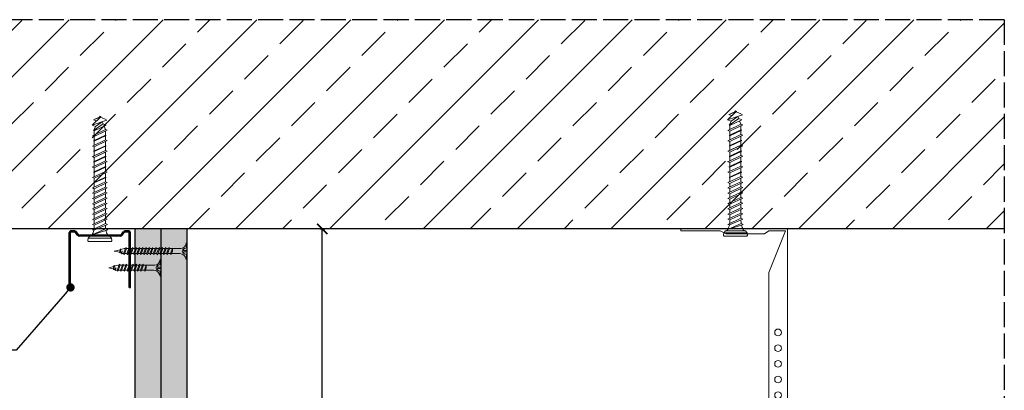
# Model space of a CAD drawing. Header units: millimetres. Extents: x 2264 to 5334, y 1259 to 2026.
# Tile 15 of 15: x 4863 to 5334, y 1849 to 2026. Entities that reach past the tile are written whole.
import ezdxf
from ezdxf import colors
from ezdxf.entities.mleader import LeaderData, LeaderLine
from ezdxf.math import Vec2, Vec3

# ---------------------------------------------------------------- set-up
doc = ezdxf.new("R2010")
doc.units = ezdxf.units.MM
doc.linetypes.add('ACAD_ISO02W100', pattern=[15, 12, -3])
for name, color, linetype, lineweight in [('_RIGIPS AKCESORIA', 7, 'Continuous', 18), ('_RIGIPS G-K', 7, 'Continuous', 25), ('_RIGIPS PROFIL', 7, 'Continuous', 18), ('PRZERYWANA', 7, 'ACAD_ISO02W100', 25)]:
    doc.layers.add(name, color=color, linetype=linetype, lineweight=lineweight)
doc.styles.get("Standard").update_dxf_attribs({"font": 'arial.ttf'})
doc.dimstyles.new('ISO-25', dxfattribs={"dimtxt": 2.5, "dimasz": 2.5, "dimexe": 1.25, "dimexo": 0.625, "dimtad": 1, "dimtxsty": 'Standard', "dimcen": 2.5, "dimadec": 0, "dimazin": 0, "dimtfac": 1, "dimtmove": 0, "dimatfit": 3, "dimfxl": 1, "dimarcsym": 0})

# ---------------------------------------------------------------- blocks, each defined once
blk = doc.blocks.new('noniusz gorny')
at = {"layer": '_RIGIPS AKCESORIA'}
for p, q in [((1619.18, 5099.69), (1619.18, 5389.69)), ((1670.18, 5388.69), (1670.18, 5389.69)), ((1620.18, 5388.69), (1628.18, 5388.69)), ((1620.18, 5388.69), (1628.18, 5368.79)), ((1630.21, 5387.39), (1628.18, 5388.69)), ((1630.21, 5387.39), (1648.47, 5387.39)), ((1648.47, 5387.39), (1651.34, 5388.69)), ((1651.34, 5388.69), (1670.18, 5388.69)), ((1628.18, 5104.69), (1628.18, 5368.79)), ((1623.18, 5099.69), (1619.18, 5099.69))]:
    blk.add_line(p, q, dxfattribs=at)
at = {"layer": '_RIGIPS AKCESORIA', "linetype": 'Continuous'}
blk.add_line((1670.18, 5389.69), (1619.18, 5389.69), dxfattribs=at)
at = {"layer": '_RIGIPS AKCESORIA'}
for centre in [(1623.73, 5340.19), (1623.73, 5332.69), (1623.73, 5325.19), (1623.73, 5317.69), (1623.73, 5310.19), (1623.73, 5302.69), (1623.73, 5295.19), (1623.73, 5287.69), (1623.73, 5280.19), (1623.73, 5272.69), (1623.73, 5265.19), (1623.73, 5257.69), (1623.73, 5250.19), (1623.73, 5242.69), (1623.73, 5235.19), (1623.73, 5227.69), (1623.73, 5220.19), (1623.73, 5212.69), (1623.73, 5205.19), (1623.73, 5197.69), (1623.73, 5190.19), (1623.73, 5182.69), (1623.73, 5175.19), (1623.73, 5167.69), (1623.73, 5160.19), (1623.73, 5152.69), (1623.73, 5145.19), (1623.73, 5137.69), (1623.73, 5130.19), (1623.73, 5122.69), (1623.73, 5115.19), (1623.73, 5107.69)]:
    blk.add_circle(centre, 1.6, dxfattribs=at)
blk.add_arc((1623.18, 5104.69), 5, 270, 0, dxfattribs=at)
blk = doc.blocks.new('kolek beton 65')
at = {"layer": '_RIGIPS AKCESORIA'}
for p, q in [((-68.91, -931.37), (-69.76, -932.23)), ((-69.76, -932.23), (-69.76, -941.73)), ((-67.81, -931.28), (-68.91, -931.37)), ((-68.91, -942.59), (-68.91, -931.37)), ((-67.26, -942.18), (-67.26, -931.78)), ((-126.91, -936.37), (-127.26, -936.98)), ((-126.9, -936.83), (-127.26, -936.98)), ((-126.72, -937.2), (-127.26, -936.98)), ((-127.02, -936.57), (-125.7, -939.37)), ((-125.41, -940.08), (-126.91, -936.37)), ((-126.69, -936.74), (-126.75, -936.77)), ((-125.96, -934.72), (-126.69, -936.74)), ((-126.69, -936.74), (-122.91, -940.73)), ((-125.3, -933.58), (-125.96, -934.72)), ((-122.91, -940.73), (-125.3, -933.58)), ((-123.47, -935.41), (-124.54, -935.85)), ((-122.3, -939.04), (-124.54, -935.85)), ((-122.93, -933.94), (-123.47, -935.41)), ((-123.47, -935.41), (-120.37, -939.96)), ((-120.25, -939.63), (-122.93, -933.94)), ((-120.86, -934.33), (-122.44, -934.98)), ((-120.81, -934.33), (-120.86, -934.33)), ((-120.48, -933.42), (-120.81, -934.33)), ((-117.85, -940.54), (-120.81, -934.33)), ((-117.51, -939.63), (-120.48, -933.42)), ((-118.08, -934.33), (-120.05, -934.33)), ((-117.93, -933.94), (-118.08, -934.33)), ((-118.08, -934.33), (-115.39, -940.02)), ((-115.25, -939.63), (-117.93, -933.94)), ((-115.81, -934.33), (-117.73, -934.33)), ((-115.48, -933.42), (-115.81, -934.33)), ((-112.85, -940.54), (-115.81, -934.33)), ((-112.51, -939.63), (-115.48, -933.42)), ((-113.08, -934.33), (-115.05, -934.33)), ((-112.93, -933.94), (-113.08, -934.33)), ((-113.08, -934.33), (-110.39, -940.02)), ((-110.25, -939.63), (-112.93, -933.94)), ((-110.81, -934.33), (-112.73, -934.33)), ((-110.48, -933.42), (-110.81, -934.33)), ((-110.48, -933.42), (-110.81, -934.33)), ((-108.28, -939.63), (-110.81, -934.33)), ((-107.85, -940.54), (-110.81, -934.33)), ((-107.51, -939.63), (-110.48, -933.42)), ((-108.08, -934.33), (-110.05, -934.33)), ((-107.51, -939.63), (-110.05, -934.33)), ((-107.93, -933.94), (-108.08, -934.33)), ((-108.08, -934.33), (-105.39, -940.02)), ((-105.25, -939.63), (-107.93, -933.94)), ((-105.81, -934.33), (-107.73, -934.33)), ((-105.48, -933.42), (-105.81, -934.33)), ((-102.85, -940.54), (-105.81, -934.33)), ((-102.51, -939.63), (-105.48, -933.42)), ((-103.08, -934.33), (-105.05, -934.33)), ((-102.93, -933.94), (-103.08, -934.33)), ((-103.08, -934.33), (-100.39, -940.02)), ((-100.25, -939.63), (-102.93, -933.94)), ((-100.81, -934.33), (-102.73, -934.33)), ((-100.48, -933.42), (-100.81, -934.33)), ((-97.85, -940.54), (-100.81, -934.33)), ((-97.51, -939.63), (-100.48, -933.42)), ((-98.08, -934.33), (-100.05, -934.33)), ((-97.93, -933.94), (-98.08, -934.33)), ((-98.08, -934.33), (-95.39, -940.02)), ((-95.25, -939.63), (-97.93, -933.94)), ((-95.81, -934.33), (-97.73, -934.33)), ((-95.48, -933.42), (-95.81, -934.33)), ((-92.85, -940.54), (-95.81, -934.33)), ((-92.51, -939.63), (-95.48, -933.42)), ((-93.31, -934.33), (-95.05, -934.33)), ((-92.98, -933.42), (-93.31, -934.33)), ((-90.35, -940.54), (-93.31, -934.33)), ((-90.01, -939.63), (-92.98, -933.42)), ((-90.81, -934.33), (-92.55, -934.33)), ((-90.48, -933.42), (-90.81, -934.33)), ((-87.85, -940.54), (-90.81, -934.33)), ((-87.51, -939.63), (-90.48, -933.42)), ((-88.31, -934.33), (-90.05, -934.33)), ((-87.98, -933.42), (-88.31, -934.33)), ((-85.35, -940.54), (-88.31, -934.33)), ((-85.01, -939.63), (-87.98, -933.42)), ((-85.81, -934.33), (-87.55, -934.33)), ((-85.48, -933.42), (-85.81, -934.33)), ((-82.85, -940.54), (-85.81, -934.33)), ((-82.51, -939.63), (-85.48, -933.42)), ((-83.31, -934.33), (-85.05, -934.33)), ((-82.98, -933.42), (-83.31, -934.33)), ((-80.35, -940.54), (-83.31, -934.33)), ((-80.01, -939.63), (-82.98, -933.42)), ((-80.81, -934.33), (-82.55, -934.33)), ((-80.48, -933.42), (-80.81, -934.33)), ((-77.85, -940.54), (-80.81, -934.33)), ((-77.51, -939.63), (-80.48, -933.42)), ((-80.05, -934.33), (-78.31, -934.33)), ((-77.98, -933.42), (-78.31, -934.33)), ((-75.35, -940.54), (-78.31, -934.33)), ((-75.01, -939.63), (-77.98, -933.42)), ((-75.81, -934.33), (-77.55, -934.33)), ((-75.47, -933.37), (-75.81, -934.33)), ((-72.85, -940.54), (-75.81, -934.33)), ((-75.47, -933.37), (-72.61, -939.89)), ((-72.91, -933.23), (-73.27, -934.2)), ((-73.27, -934.2), (-70.43, -940.67)), ((-70.43, -940.67), (-72.91, -933.23)), ((-124.89, -938.64), (-125.41, -940.08)), ((-122.3, -939.04), (-122.91, -940.73)), ((-120.86, -939.63), (-122.3, -939.04)), ((-120.6, -939.63), (-120.86, -939.63)), ((-120.25, -939.63), (-120.37, -939.96)), ((-118.28, -939.63), (-120.25, -939.63)), ((-117.51, -939.63), (-117.85, -940.54)), ((-115.58, -939.63), (-117.51, -939.63)), ((-115.25, -939.63), (-115.39, -940.02)), ((-113.28, -939.63), (-115.25, -939.63)), ((-112.51, -939.63), (-112.85, -940.54)), ((-110.6, -939.63), (-112.51, -939.63)), ((-110.25, -939.63), (-110.39, -940.02)), ((-108.28, -939.63), (-110.25, -939.63)), ((-107.51, -939.63), (-107.85, -940.54)), ((-107.51, -939.63), (-107.85, -940.54)), ((-105.6, -939.63), (-107.51, -939.63)), ((-105.25, -939.63), (-105.39, -940.02)), ((-103.28, -939.63), (-105.25, -939.63)), ((-102.51, -939.63), (-102.91, -940.73)), ((-100.6, -939.63), (-102.51, -939.63)), ((-100.25, -939.63), (-100.41, -940.08)), ((-98.28, -939.63), (-100.25, -939.63)), ((-97.51, -939.63), (-97.85, -940.54)), ((-95.6, -939.63), (-97.51, -939.63)), ((-95.25, -939.63), (-95.39, -940.02)), ((-93.28, -939.63), (-95.25, -939.63)), ((-92.51, -939.63), (-92.85, -940.54)), ((-90.78, -939.63), (-92.51, -939.63)), ((-90.01, -939.63), (-90.35, -940.54)), ((-88.28, -939.63), (-90.01, -939.63)), ((-87.51, -939.63), (-87.85, -940.54)), ((-85.78, -939.63), (-87.51, -939.63)), ((-85.01, -939.63), (-85.35, -940.54)), ((-83.28, -939.63), (-85.01, -939.63)), ((-82.51, -939.63), (-82.85, -940.54)), ((-80.78, -939.63), (-82.51, -939.63)), ((-80.01, -939.63), (-80.35, -940.54)), ((-78.28, -939.63), (-80.01, -939.63)), ((-77.51, -939.63), (-77.85, -940.54)), ((-77.51, -939.63), (-75.78, -939.63)), ((-75.01, -939.63), (-75.35, -940.54)), ((-72.61, -939.89), (-72.85, -940.54)), ((-68.91, -942.59), (-69.76, -941.73)), ((-67.81, -942.68), (-68.91, -942.59))]:
    blk.add_line(p, q, dxfattribs=at)
for centre, radius, start, end in [((-70.76, -932.33), 1, 297.387, 0.1192), ((-67.76, -931.78), 0.5, 0, 95), ((-74.88, -924.33), 10, 269.0428, 279.2887), ((-74.88, -924.33), 10, 282.9916, 297.2521), ((-74.88, -949.63), 10, 80.5289, 90.7633), ((-74.88, -949.63), 10, 62.7479, 76.8682), ((-70.76, -941.63), 1, 359.8807, 62.6128), ((-67.76, -942.18), 0.5, 265, 360)]:
    blk.add_arc(centre, radius, start, end, dxfattribs=at)
blk = doc.blocks.new('UD 30 ULTRASTIL')
h = blk.add_hatch()
h.set_pattern_fill('ANSI31', color=256, scale=0.3, style=0)
h.paths.add_polyline_path([(684.71, 712.9), (658.51, 712.9, 0.414214), (657.71, 712.1), (657.71, 710.25, 0.236068), (658.03, 709.61), (659.39, 708.59, -0.236068), (659.71, 707.95), (659.71, 688.65, -0.236068), (659.39, 688.01), (658.03, 686.99, 0.236068), (657.71, 686.35), (657.71, 684.5, 0.414214), (658.51, 683.7), (684.71, 683.7), (684.71, 684.25), (658.51, 684.25, -0.414214), (658.26, 684.5), (658.26, 686.35, -0.236068), (658.36, 686.55), (659.72, 687.57, 0.236068), (660.26, 688.65), (660.26, 707.95, 0.236068), (659.72, 709.03), (658.36, 710.05, -0.236068), (658.26, 710.25), (658.26, 712.1, -0.414214), (658.51, 712.35), (684.71, 712.35)])
for p, q in [((657.71, 712.1), (657.71, 710.25)), ((658.26, 712.1), (658.26, 710.25)), ((684.71, 712.9), (658.51, 712.9)), ((684.71, 712.35), (658.51, 712.35)), ((684.71, 712.35), (684.71, 712.9)), ((659.39, 708.59), (658.03, 709.61)), ((659.72, 709.03), (658.36, 710.05)), ((659.71, 707.95), (659.71, 688.65)), ((660.26, 707.95), (660.26, 688.65)), ((659.39, 688.01), (658.03, 686.99)), ((657.71, 686.35), (657.71, 684.5)), ((658.26, 686.35), (658.26, 684.5)), ((659.72, 687.57), (658.36, 686.55)), ((684.71, 684.25), (658.51, 684.25)), ((684.71, 683.7), (658.51, 683.7)), ((684.71, 683.7), (684.71, 684.25))]:
    blk.add_line(p, q)
for centre, radius, start, end in [((658.51, 712.1), 0.8, 90, 180), ((658.51, 712.1), 0.25, 90, 180), ((658.51, 710.25), 0.8, 180, 233.1301), ((658.51, 710.25), 0.25, 180, 233.1301), ((658.91, 707.95), 0.8, 0, 53.1301), ((658.91, 707.95), 1.35, 0, 53.1301), ((658.91, 688.65), 0.8, 306.8699, 0), ((658.91, 688.65), 1.35, 306.8699, 0), ((658.51, 686.35), 0.8, 126.8699, 180), ((658.51, 684.5), 0.8, 180, 270), ((658.51, 686.35), 0.25, 126.8699, 180), ((658.51, 684.5), 0.25, 180, 270)]:
    blk.add_arc(centre, radius, start, end)
blk = doc.blocks.new('TN 25')
at = {"layer": '_RIGIPS AKCESORIA'}
for p, q in [((0, -0.84), (0, 7.16)), ((0, 7.16), (0.46, 7.16)), ((0.46, 4.78), (0, 4.78)), ((0.46, 7.16), (0.46, 4.78)), ((8.47, 4.46), (8.79, 5)), ((8.79, 5), (9.93, 2.01)), ((10.1, 4.46), (10.41, 5)), ((10.41, 5), (11.56, 2.01)), ((11.67, 4.46), (11.99, 5)), ((11.99, 5), (13.14, 2.01)), ((13.21, 4.46), (13.52, 5)), ((13.52, 5), (14.67, 2.01)), ((14.8, 4.46), (15.12, 5)), ((15.12, 5), (16.26, 2.01)), ((16.42, 4.46), (16.73, 5)), ((16.73, 5), (17.88, 2.01)), ((17.99, 4.46), (18.31, 5)), ((18.31, 5), (19.45, 2.01)), ((19.68, 4.46), (20, 5)), ((20, 5), (21.14, 2.01)), ((0, 3.5), (1.77, 3.5)), ((0, 2.83), (1.77, 2.83)), ((0.46, 1.64), (0, 1.64)), ((0.46, -0.84), (0.46, 1.64)), ((1.77, 3.5), (1.77, 4.2)), ((1.77, 2.83), (1.77, 2.18)), ((3.02, 4.46), (8.47, 4.46)), ((7.49, 2.01), (3.55, 2.01)), ((7.12, 4.46), (7.12, 3.18)), ((8.03, 2.01), (7.12, 4.46)), ((7.12, 3.18), (7.65, 1.53)), ((7.65, 1.53), (8.03, 2.01)), ((9.41, 2.01), (8.03, 2.01)), ((9.61, 1.51), (8.47, 4.46)), ((9, 4.46), (10.1, 4.46)), ((9.93, 2.01), (9.61, 1.51)), ((11.04, 2.01), (9.93, 2.01)), ((11.23, 1.51), (10.1, 4.46)), ((10.62, 4.46), (11.67, 4.46)), ((11.56, 2.01), (11.23, 1.51)), ((12.61, 2.01), (11.56, 2.01)), ((12.81, 1.51), (11.67, 4.46)), ((12.2, 4.46), (13.21, 4.46)), ((13.14, 2.01), (12.81, 1.51)), ((14.15, 2.01), (13.14, 2.01)), ((14.34, 1.51), (13.21, 4.46)), ((13.73, 4.46), (14.8, 4.46)), ((14.67, 2.01), (14.34, 1.51)), ((15.74, 2.01), (14.67, 2.01)), ((15.94, 1.51), (14.8, 4.46)), ((15.33, 4.46), (16.42, 4.46)), ((16.26, 2.01), (15.94, 1.51)), ((17.36, 2.01), (16.26, 2.01)), ((17.55, 1.51), (16.42, 4.46)), ((16.94, 4.46), (17.99, 4.46)), ((17.88, 2.01), (17.55, 1.51)), ((18.93, 2.01), (17.88, 2.01)), ((19.13, 1.51), (17.99, 4.46)), ((18.52, 4.46), (19.68, 4.46)), ((19.45, 2.01), (19.13, 1.51)), ((19.45, 2.01), (20.62, 2.01)), ((20.82, 1.51), (19.68, 4.46)), ((20.21, 4.46), (20.7, 4.46)), ((20.7, 4.46), (22.28, 3.98)), ((21.14, 2.01), (20.82, 1.51)), ((21.14, 2.01), (21.81, 2.12)), ((21.85, 1.83), (21.67, 3.28)), ((21.67, 3.28), (22.14, 2.4)), ((22.14, 2.4), (21.85, 1.83)), ((22.7, 2.36), (22.14, 2.4)), ((22.28, 3.98), (22.56, 4.37)), ((22.7, 2.36), (22.28, 3.98)), ((22.56, 4.37), (23.03, 2.71)), ((23.03, 2.71), (22.7, 2.36)), ((22.71, 3.85), (25, 3.24)), ((25, 3.24), (23.03, 2.71)), ((0, -0.84), (0.46, -0.84))]:
    blk.add_line(p, q, dxfattribs=at)
for centre, major_axis, ratio, start_param, end_param in [((3.09, 7.67), (0.17, 3.2), 0.826134, 1.773653, 3.180586), ((-0.04, 0.9), (0, 3.93), 0.848176, -0.720942, -0.151112), ((3.37, -1.57), (0.28, 3.57), 0.832181, 0.035984, 1.430787), ((-2.73, 15.91), (0, 14.76), 0.848176, 3.399396, 3.475072), ((0.59, 4.62), (0, 2.81), 0.848176, 3.475072, 3.862535), ((1.66, 3.18), (0, 0.895), 0.848176, -1.552777, -0.720942), ((1.66, 3.18), (0, 0.895), 0.848176, 3.862535, 4.730408)]:
    blk.add_ellipse(centre, major_axis=major_axis, ratio=ratio, start_param=start_param, end_param=end_param, dxfattribs=at)
blk = doc.blocks.new('TN 35')
at = {"layer": '_RIGIPS AKCESORIA'}
for p, q in [((0, -0.84), (0, 7.16)), ((0, 7.16), (0.46, 7.16)), ((0.46, 4.78), (0, 4.78)), ((0.46, 7.16), (0.46, 4.78)), ((8.47, 4.46), (8.79, 5)), ((8.79, 5), (9.93, 2.01)), ((10.1, 4.46), (10.41, 5)), ((10.41, 5), (11.56, 2.01)), ((11.67, 4.46), (11.99, 5)), ((11.99, 5), (13.14, 2.01)), ((13.21, 4.46), (13.52, 5)), ((13.52, 5), (14.67, 2.01)), ((14.8, 4.46), (15.12, 5)), ((15.12, 5), (16.26, 2.01)), ((16.42, 4.46), (16.73, 5)), ((16.73, 5), (17.88, 2.01)), ((17.99, 4.46), (18.31, 5)), ((18.31, 5), (19.45, 2.01)), ((19.57, 4.46), (19.88, 5)), ((19.88, 5), (21.03, 2.01)), ((21.14, 4.46), (21.46, 5)), ((21.46, 5), (22.6, 2.01)), ((22.72, 4.46), (23.03, 5)), ((23.03, 5), (24.18, 2.01)), ((24.29, 4.46), (24.61, 5)), ((24.61, 5), (25.75, 2.01)), ((25.87, 4.46), (26.18, 5)), ((26.18, 5), (27.33, 2.01)), ((27.44, 4.46), (27.76, 5)), ((27.76, 5), (28.9, 2.01)), ((29.13, 4.46), (29.45, 5)), ((29.45, 5), (30.59, 2.01)), ((0, 3.5), (1.77, 3.5)), ((0, 2.83), (1.77, 2.83)), ((0.46, 1.64), (0, 1.64)), ((0.46, -0.84), (0.46, 1.64)), ((1.77, 3.5), (1.77, 4.2)), ((1.77, 2.83), (1.77, 2.18)), ((3.02, 4.46), (8.47, 4.46)), ((7.49, 2.01), (3.55, 2.01)), ((7.12, 4.46), (7.12, 3.18)), ((8.03, 2.01), (7.12, 4.46)), ((7.12, 3.18), (7.65, 1.53)), ((7.65, 1.53), (8.03, 2.01)), ((9.41, 2.01), (8.03, 2.01)), ((9.61, 1.51), (8.47, 4.46)), ((9, 4.46), (10.1, 4.46)), ((9.93, 2.01), (9.61, 1.51)), ((11.04, 2.01), (9.93, 2.01)), ((11.23, 1.51), (10.1, 4.46)), ((10.62, 4.46), (11.67, 4.46)), ((11.56, 2.01), (11.23, 1.51)), ((12.61, 2.01), (11.56, 2.01)), ((12.81, 1.51), (11.67, 4.46)), ((12.2, 4.46), (13.21, 4.46)), ((13.14, 2.01), (12.81, 1.51)), ((14.15, 2.01), (13.14, 2.01)), ((14.34, 1.51), (13.21, 4.46)), ((13.73, 4.46), (14.8, 4.46)), ((14.67, 2.01), (14.34, 1.51)), ((15.74, 2.01), (14.67, 2.01)), ((15.94, 1.51), (14.8, 4.46)), ((15.33, 4.46), (16.42, 4.46)), ((16.26, 2.01), (15.94, 1.51)), ((17.36, 2.01), (16.26, 2.01)), ((17.55, 1.51), (16.42, 4.46)), ((16.94, 4.46), (17.99, 4.46)), ((17.88, 2.01), (17.55, 1.51)), ((18.93, 2.01), (17.84, 2.01)), ((19.13, 1.51), (17.99, 4.46)), ((18.52, 4.46), (19.57, 4.46)), ((19.45, 2.01), (19.13, 1.51)), ((20.51, 2.01), (19.41, 2.01)), ((20.7, 1.51), (19.57, 4.46)), ((20.09, 4.46), (21.14, 4.46)), ((21.03, 2.01), (20.7, 1.51)), ((22.08, 2.01), (20.99, 2.01)), ((22.28, 1.51), (21.14, 4.46)), ((21.67, 4.46), (22.72, 4.46)), ((22.6, 2.01), (22.28, 1.51)), ((23.66, 2.01), (22.56, 2.01)), ((23.85, 1.51), (22.72, 4.46)), ((23.24, 4.46), (24.29, 4.46)), ((24.18, 2.01), (23.85, 1.51)), ((25.23, 2.01), (24.14, 2.01)), ((25.43, 1.51), (24.29, 4.46)), ((24.81, 4.46), (25.87, 4.46)), ((25.75, 2.01), (25.43, 1.51)), ((26.81, 2.01), (25.71, 2.01)), ((27, 1.51), (25.87, 4.46)), ((26.39, 4.46), (27.44, 4.46)), ((27.33, 2.01), (27, 1.51)), ((28.38, 2.01), (27.33, 2.01)), ((28.58, 1.51), (27.44, 4.46)), ((27.96, 4.46), (29.13, 4.46)), ((28.9, 2.01), (28.58, 1.51)), ((28.9, 2.01), (30.07, 2.01)), ((30.27, 1.51), (29.13, 4.46)), ((29.65, 4.46), (30.15, 4.46)), ((30.15, 4.46), (31.73, 3.98)), ((30.59, 2.01), (30.27, 1.51)), ((30.59, 2.01), (31.26, 2.12)), ((31.3, 1.83), (31.12, 3.28)), ((31.12, 3.28), (31.59, 2.4)), ((31.59, 2.4), (31.3, 1.83)), ((32.15, 2.36), (31.59, 2.4)), ((31.73, 3.98), (32.01, 4.37)), ((32.15, 2.36), (31.73, 3.98)), ((32.01, 4.37), (32.48, 2.71)), ((32.48, 2.71), (32.15, 2.36)), ((32.16, 3.85), (35, 3.24)), ((35, 3.24), (32.48, 2.71)), ((0, -0.84), (0.46, -0.84))]:
    blk.add_line(p, q, dxfattribs=at)
for centre, major_axis, ratio, start_param, end_param in [((3.09, 7.67), (0.17, 3.2), 0.826134, 1.773653, 3.180586), ((-0.04, 0.9), (0, 3.93), 0.848176, -0.720942, -0.151112), ((3.37, -1.57), (0.28, 3.57), 0.832181, 0.035984, 1.430787), ((-2.73, 15.91), (0, 14.76), 0.848176, 3.399396, 3.475072), ((0.59, 4.62), (0, 2.81), 0.848176, 3.475072, 3.862535), ((1.66, 3.18), (0, 0.895), 0.848176, -1.552777, -0.720942), ((1.66, 3.18), (0, 0.895), 0.848176, 3.862535, 4.730408)]:
    blk.add_ellipse(centre, major_axis=major_axis, ratio=ratio, start_param=start_param, end_param=end_param, dxfattribs=at)
blk = doc.blocks.new('_ArchTick')
at = {"color": 0, "linetype": 'ByBlock', "const_width": 0.15}
blk.add_lwpolyline([(-0.5, -0.5), (0.5, 0.5)], dxfattribs=at)
blk = doc.blocks.new('*D20')
at = {"layer": '_RIGIPS PROFIL', "color": 0, "lineweight": -2, "transparency": 16777216}
for p, q in [((5007.08, 1925.99), (5009.33, 1925.99)), ((5008.08, 1513.49), (5008.08, 1925.99)), ((5007.08, 1513.49), (5009.33, 1513.49))]:
    blk.add_line(p, q, dxfattribs=at)
at = {"layer": 'Defpoints', "color": 0, "transparency": 16777216}
for p in [(4930.99, 1925.99), (5008.08, 1925.99), (4930.99, 1513.49)]:
    blk.add_point(p, dxfattribs=at)
at = {"layer": '_RIGIPS PROFIL', "color": 0, "lineweight": -2, "transparency": 16777216, "xscale": 5, "yscale": 5, "zscale": 5}
for p, rotation in [((5008.08, 1925.99), 90), ((5008.08, 1513.49), 270)]:
    blk.add_blockref('_ArchTick', p, dxfattribs=dict(at, rotation=rotation))
at = {"layer": '_RIGIPS PROFIL', "color": 0, "transparency": 16777216, "insert": (4999.98, 1719.74), "char_height": 10, "attachment_point": 5, "rotation": 90}
blk.add_mtext('≤400 mm', dxfattribs=at)
blk = doc.blocks.new('_Dot')
at = {"color": 0, "linetype": 'ByBlock', "lineweight": -2}
blk.add_line((-0.5, 0), (-1, 0), dxfattribs=at)
at = {"color": 0, "linetype": 'ByBlock', "const_width": 0.5}
blk.add_lwpolyline([(-0.25, 0, 1), (0.25, 0, 1)], format="xyb", close=True, dxfattribs=at)

msp = doc.modelspace()

# ---------------------------------------------------------------- hatches: boundary and pattern name
at = {"layer": '_RIGIPS G-K'}
h = msp.add_hatch(dxfattribs=at)
h.set_pattern_fill('ANSI33', color=256, scale=5)
h.set_pattern_definition([(45, (2080.344, -421.45), (-22.45064, 22.45064), []), (45, (2102.795, -421.45), (-22.45064, 22.45064), [15.875, -7.9375])])
h.paths.add_polyline_path([(5334.416, 2025.994), (4344.244, 2025.994), (4344.244, 1925.994), (5334.416, 1925.994)])
h = msp.add_hatch(dxfattribs=at)
h.set_pattern_fill('DOTS', color=256, scale=2, angle=-135, style=0)
h.set_pattern_definition([(225, (3392.5005, 4330.6892), (1.122532, -3.367596), [0, -3.175])])
h.paths.add_polyline_path([(4930.994, 1925.994), (4918.494, 1925.994), (4918.494, 1525.994), (4930.994, 1525.994)])
h = msp.add_hatch(dxfattribs=at)
h.set_pattern_fill('DOTS', color=256, scale=2, angle=-135, style=0)
h.set_pattern_definition([(225, (3405.0005, 4330.6892), (1.122532, -3.367596), [0, -3.175])])
h.paths.add_polyline_path([(4943.494, 1925.994), (4930.994, 1925.994), (4930.994, 1513.494), (4943.494, 1513.494)])

# ---------------------------------------------------------------- linework, layer by layer
msp.add_line((5334.416, 1925.994), (4344.244, 1925.994))
for p, q in [((4918.494, 1525.994), (4918.494, 1925.994)), ((4930.994, 1513.494), (4930.994, 1925.994)), ((4943.494, 1513.494), (4943.494, 1925.994))]:
    msp.add_line(p, q, dxfattribs=at)
at = {"layer": 'PRZERYWANA'}
for q in [(4344.244, 2025.994), (5334.416, 1616.885)]:
    msp.add_line((5334.416, 2025.994), q, dxfattribs=at)

# ---------------------------------------------------------------- block references
at = {"rotation": 270}
msp.add_blockref('UD 30 ULTRASTIL', (4203.343, 2582.708), dxfattribs=at)
at = {"color": 253, "xscale": -1}
msp.add_blockref('noniusz gorny', (6849.87, -3463.699), dxfattribs=at)
at = {"layer": '_RIGIPS AKCESORIA', "rotation": 270}
for p in [(5838.624, 1852.682), (6142.746, 1855.232)]:
    msp.add_blockref('kolek beton 65', p, dxfattribs=at)
at = {"layer": '_RIGIPS AKCESORIA', "xscale": -1}
for name, p in [('TN 35', (4943.494, 1912.145)), ('TN 25', (4930.994, 1904.187))]:
    msp.add_blockref(name, p, dxfattribs=at)

# ---------------------------------------------------------------- dimensions: what is measured, and where the dimension line sits
at = {"layer": '_RIGIPS PROFIL'}
dim = msp.add_linear_dim(base=(5008.084, 1925.994), p1=(4930.994, 1513.494), p2=(4930.994, 1925.994), angle=90, text='≤400 mm', dimstyle='ISO-25', override={"dimtxt": 10, "dimasz": 5, "dimgap": 3, "dimblk1": 'ArchTick', "dimblk2": 'ArchTick', "dimsah": 1, "dimfxlon": 1}, dxfattribs=at)
dim.commit()
dim.dimension.update_dxf_attribs({"geometry": '*D20', "text_midpoint": (4999.978, 1719.744)})

# ---------------------------------------------------------------- leaders
ml = msp.add_multileader_mtext('Standard', dxfattribs=at)
ml.set_content('6', color=256)
ml.set_leader_properties()
ml.set_arrow_properties(name='DOT')
ml.build(insert=Vec2(0, 0))
ml.multileader.update_dxf_attribs({"dogleg_length": 15})
ctx = ml.context
ctx.base_point, ctx.char_height, ctx.landing_gap_size, ctx.plane_origin = Vec3(4831.967, 1867.969), 10, 4, Vec3(4887.594, 1897.994)
ctx.text_align_type = 2
notes = []
notes.append((ctx, [(0, (1, 1, 0), (4861.57, 1867.969), (-1, 0), 15, [(0, [(4887.594, 1897.994)], 0, [])])]))
ctx.mtext.insert, ctx.mtext.alignment, ctx.mtext.flow_direction = Vec3(4842.57, 1873.055), 3, 5
for ctx, leaders in notes:
    for number, flags, end, landing, length, lines in leaders:
        leader = LeaderData()
        leader.index, (leader.has_last_leader_line, leader.has_dogleg_vector, leader.attachment_direction) = number, flags
        leader.last_leader_point, leader.dogleg_vector, leader.dogleg_length = Vec3(end), Vec3(landing), length
        for number, points, colour, breaks in lines:
            line = LeaderLine()
            line.index, line.vertices, line.color, line.breaks = number, Vec3.list(points), colors.encode_raw_color(colour), breaks
            leader.lines.append(line)
        ctx.leaders.append(leader)

doc.saveas('drawing.dxf')
